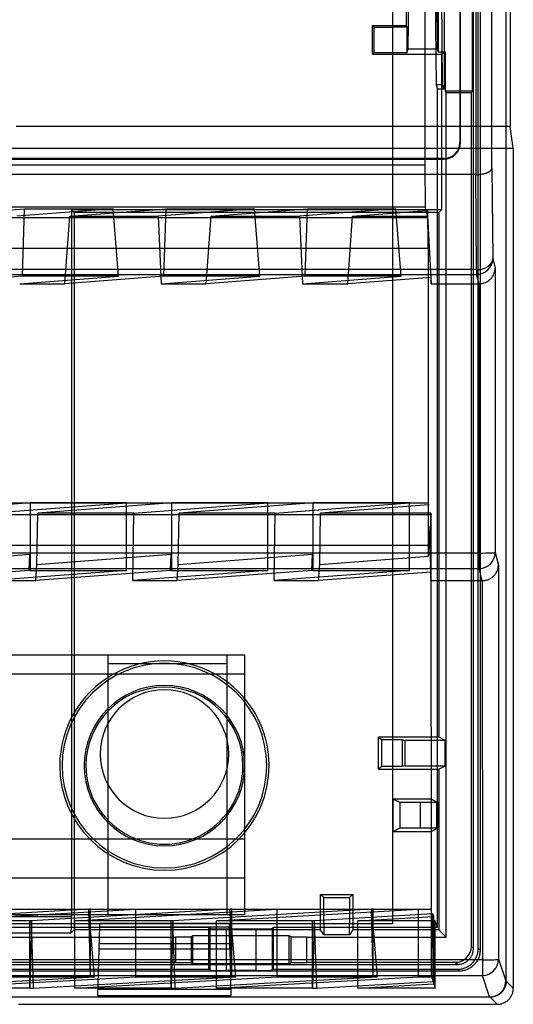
# Model space of a CAD drawing. Header units: millimetres. Extents: x -222.2 to -169.7, y -144 to -51.8.
# Tile 6 of 9: x -185 to -169.7, y -141.8 to -111.2. Entities that reach past the tile are written whole.
import ezdxf

# ---------------------------------------------------------------- set-up
doc = ezdxf.new("R2010")
doc.units = ezdxf.units.MM
doc.layers.add('MAIN-1', color=7, linetype='Continuous')
doc.layers.add('MAIN-2', color=7, linetype='Continuous')

msp = doc.modelspace()

# ---------------------------------------------------------------- linework, layer by layer
at = {"layer": 'MAIN-1'}
for p, q in [((-169.754, -85.489), (-169.754, -114.516)), ((-169.754, -114.516), (-185.128, -114.516)), ((-169.652, -115.198), (-169.754, -114.516)), ((-186.988, -115.198), (-169.652, -115.198)), ((-169.651, -115.198), (-169.651, -141.336)), ((-169.716, -141.584), (-169.705, -141.564)), ((-169.705, -141.564), (-169.695, -141.543)), ((-169.695, -141.543), (-169.686, -141.522)), ((-169.686, -141.522), (-169.678, -141.5)), ((-169.678, -141.5), (-169.671, -141.478)), ((-169.671, -141.478), (-169.665, -141.456)), ((-169.665, -141.456), (-169.66, -141.433)), ((-169.66, -141.433), (-169.656, -141.41)), ((-169.656, -141.41), (-169.654, -141.387)), ((-169.654, -141.387), (-169.652, -141.363)), ((-169.651, -141.336), (-169.652, -141.336)), ((-169.651, -141.337), (-169.652, -141.337)), ((-169.652, -141.337), (-169.651, -141.337)), ((-169.652, -141.338), (-169.651, -141.338)), ((-169.652, -141.363), (-169.652, -141.338)), ((-169.651, -141.337), (-169.651, -141.336)), ((-169.651, -141.336), (-169.651, -141.336)), ((-169.651, -141.338), (-169.651, -141.337)), ((-169.651, -141.337), (-169.651, -141.337)), ((-169.651, -141.337), (-169.651, -141.337)), ((-169.651, -141.337), (-169.651, -141.337)), ((-169.651, -141.337), (-169.651, -141.337)), ((-169.651, -141.337), (-169.651, -141.337)), ((-169.651, -141.337), (-169.651, -141.337)), ((-169.651, -141.337), (-169.651, -141.337)), ((-169.651, -141.337), (-169.651, -141.337)), ((-169.651, -141.337), (-169.651, -141.337)), ((-169.651, -141.337), (-169.651, -141.337)), ((-169.651, -141.337), (-169.651, -141.337)), ((-169.651, -141.337), (-169.651, -141.337)), ((-169.651, -141.337), (-169.651, -141.337)), ((-169.651, -141.337), (-169.651, -141.337)), ((-169.651, -141.337), (-169.651, -141.337)), ((-169.651, -141.337), (-169.651, -141.337)), ((-169.651, -141.337), (-169.651, -141.337)), ((-169.651, -141.337), (-169.651, -141.337)), ((-169.651, -141.337), (-169.651, -141.337)), ((-169.651, -141.337), (-169.651, -141.337)), ((-169.651, -141.337), (-169.651, -141.337)), ((-169.651, -141.337), (-169.651, -141.337)), ((-169.651, -141.337), (-169.651, -141.337)), ((-169.651, -141.337), (-169.651, -141.337)), ((-169.651, -141.337), (-169.651, -141.337)), ((-169.651, -141.337), (-169.651, -141.337)), ((-169.651, -141.337), (-169.651, -141.337)), ((-169.651, -141.337), (-169.651, -141.337)), ((-169.651, -141.337), (-169.651, -141.337)), ((-169.651, -141.337), (-169.651, -141.337)), ((-169.651, -141.337), (-169.651, -141.337)), ((-169.651, -141.337), (-169.651, -141.337)), ((-169.651, -141.337), (-169.651, -141.337)), ((-169.651, -141.337), (-169.651, -141.337)), ((-169.651, -141.337), (-169.651, -141.337)), ((-169.651, -141.337), (-169.651, -141.337)), ((-169.651, -141.337), (-169.651, -141.337)), ((-169.651, -141.337), (-169.651, -141.337)), ((-169.651, -141.337), (-169.651, -141.337)), ((-169.651, -141.337), (-169.651, -141.337)), ((-169.651, -141.337), (-169.651, -141.337)), ((-169.651, -141.337), (-169.651, -141.337)), ((-169.651, -141.337), (-169.651, -141.337)), ((-169.651, -141.337), (-169.651, -141.337)), ((-169.651, -141.337), (-169.651, -141.337)), ((-169.651, -141.337), (-169.651, -141.337)), ((-169.651, -141.337), (-169.651, -141.337)), ((-169.651, -141.338), (-169.651, -141.338)), ((-169.651, -141.338), (-169.651, -141.338)), ((-169.651, -141.338), (-169.651, -141.338)), ((-169.651, -141.338), (-169.651, -141.338)), ((-169.651, -141.338), (-169.651, -141.338)), ((-169.651, -141.338), (-169.651, -141.338)), ((-169.651, -141.338), (-169.651, -141.338)), ((-169.651, -141.338), (-169.651, -141.338)), ((-169.651, -141.338), (-169.651, -141.338)), ((-169.651, -141.338), (-169.651, -141.338)), ((-169.651, -141.338), (-169.651, -141.338)), ((-169.651, -141.338), (-169.651, -141.338)), ((-169.651, -141.338), (-169.651, -141.338)), ((-169.651, -141.338), (-169.651, -141.338)), ((-169.651, -141.338), (-169.651, -141.338)), ((-169.651, -141.338), (-169.651, -141.338)), ((-169.651, -141.338), (-169.651, -141.338)), ((-169.651, -141.338), (-169.651, -141.338)), ((-169.651, -141.338), (-169.651, -141.338)), ((-169.651, -141.338), (-169.651, -141.338)), ((-169.651, -141.338), (-169.651, -141.338)), ((-169.651, -141.338), (-169.651, -141.338)), ((-169.651, -141.338), (-169.651, -141.338)), ((-169.651, -141.338), (-169.651, -141.338)), ((-169.651, -141.338), (-169.651, -141.338)), ((-169.651, -141.338), (-169.651, -141.338)), ((-169.651, -141.338), (-169.651, -141.338)), ((-169.651, -141.338), (-169.651, -141.338)), ((-185.052, -141.838), (-170.153, -141.838)), ((-170.153, -141.838), (-170.129, -141.838)), ((-170.129, -141.838), (-170.106, -141.836)), ((-170.106, -141.836), (-170.083, -141.834)), ((-170.083, -141.834), (-170.06, -141.83)), ((-170.06, -141.83), (-170.038, -141.825)), ((-170.038, -141.825), (-170.016, -141.819)), ((-170.016, -141.819), (-169.994, -141.813)), ((-169.994, -141.813), (-169.973, -141.805)), ((-169.973, -141.805), (-169.952, -141.796)), ((-169.952, -141.796), (-169.931, -141.787)), ((-169.931, -141.787), (-169.911, -141.776)), ((-169.911, -141.776), (-169.891, -141.764)), ((-169.891, -141.764), (-169.872, -141.752)), ((-169.872, -141.752), (-169.853, -141.739)), ((-169.853, -141.739), (-169.835, -141.725)), ((-169.835, -141.725), (-169.817, -141.71)), ((-169.817, -141.71), (-169.8, -141.694)), ((-169.8, -141.694), (-169.784, -141.677)), ((-169.784, -141.677), (-169.769, -141.66)), ((-169.769, -141.66), (-169.755, -141.642)), ((-169.755, -141.642), (-169.741, -141.623)), ((-169.741, -141.623), (-169.728, -141.604)), ((-169.728, -141.604), (-169.716, -141.584))]:
    msp.add_line(p, q, dxfattribs=at)
at = {"layer": 'MAIN-2'}
for p, q in [((-169.888, -52.551), (-169.888, -141.11)), ((-169.872, -141.118), (-169.872, -52.542)), ((-170.893, -140.097), (-170.893, -53.563)), ((-170.743, -140.097), (-170.743, -53.563)), ((-170.685, -53.505), (-170.685, -140.155)), ((-170.817, -77.644), (-170.817, -116.016)), ((-172.403, -77.932), (-172.403, -115.728)), ((-170.317, -115.814), (-170.317, -77.846)), ((-171.318, -78.644), (-171.318, -115.016)), ((-171.296, -115.016), (-171.296, -78.644)), ((-171.808, -80.356), (-171.808, -113.362)), ((-170.921, -113.424), (-170.921, -80.295)), ((-171.985, -81.525), (-171.985, -112.194)), ((-173.409, -82.295), (-173.409, -111.424)), ((-172.985, -82.342), (-172.985, -111.377)), ((-172.098, -108.224), (-172.054, -113.224)), ((-171.854, -113.224), (-171.898, -108.224)), ((-172.919, -112.104), (-172.889, -108.488)), ((-172.052, -108.487), (-172.021, -112.104)), ((-174.033, -111.377), (-172.985, -111.377)), ((-174.033, -112.271), (-174.033, -111.377)), ((-174.033, -111.377), (-173.985, -111.424)), ((-173.985, -111.424), (-173.409, -111.424)), ((-173.985, -112.224), (-173.985, -111.424)), ((-173.409, -111.424), (-173.409, -112.224)), ((-172.967, -111.424), (-173.409, -111.424)), ((-172.985, -111.377), (-172.967, -111.424)), ((-172.967, -111.424), (-172.967, -112.224)), ((-172.967, -112.224), (-172.919, -112.104)), ((-172.919, -112.104), (-172.021, -112.104)), ((-172.021, -112.104), (-171.985, -112.194)), ((-173.985, -112.224), (-174.033, -112.271)), ((-174.033, -112.271), (-171.889, -112.271)), ((-173.409, -112.224), (-173.985, -112.224)), ((-172.967, -112.224), (-173.409, -112.224)), ((-173.409, -112.224), (-173.409, -133.601)), ((-171.985, -112.194), (-171.774, -112.194)), ((-171.889, -112.271), (-171.774, -112.194)), ((-171.889, -112.271), (-171.889, -117.117)), ((-171.774, -112.194), (-171.774, -113.424)), ((-172.054, -113.224), (-172.008, -113.362)), ((-171.854, -113.224), (-172.054, -113.224)), ((-171.808, -113.362), (-172.008, -113.362)), ((-172.008, -135.545), (-172.008, -113.362)), ((-171.808, -113.362), (-171.854, -113.224)), ((-171.774, -113.424), (-171.739, -113.473)), ((-170.921, -113.424), (-171.774, -113.424)), ((-171.737, -139.752), (-171.737, -113.473)), ((-170.958, -113.473), (-171.737, -113.473)), ((-170.958, -113.473), (-170.921, -113.424)), ((-170.958, -113.473), (-170.958, -140.032)), ((-171.296, -115.016), (-171.318, -115.016)), ((-171.818, -115.516), (-220.002, -115.516)), ((-171.818, -115.516), (-171.818, -115.538)), ((-220.002, -115.538), (-171.818, -115.538)), ((-172.403, -115.728), (-219.416, -115.728)), ((-172.403, -115.728), (-172.392, -117.032)), ((-170.319, -115.833), (-170.317, -115.823)), ((-170.317, -115.814), (-170.293, -118.628)), ((-170.317, -115.823), (-170.317, -115.814)), ((-170.817, -116.016), (-221.001, -116.016)), ((-170.793, -118.975), (-170.818, -116.016)), ((-170.817, -116.016), (-170.796, -116.016)), ((-170.796, -116.016), (-170.774, -116.015)), ((-170.774, -116.015), (-170.752, -116.014)), ((-170.752, -116.014), (-170.731, -116.012)), ((-170.731, -116.012), (-170.709, -116.011)), ((-170.709, -116.011), (-170.688, -116.008)), ((-170.688, -116.008), (-170.667, -116.006)), ((-170.667, -116.006), (-170.646, -116.003)), ((-170.646, -116.003), (-170.626, -116)), ((-170.626, -116), (-170.606, -115.996)), ((-170.606, -115.996), (-170.587, -115.992)), ((-170.587, -115.992), (-170.567, -115.988)), ((-170.567, -115.988), (-170.549, -115.983)), ((-170.549, -115.983), (-170.531, -115.978)), ((-170.531, -115.978), (-170.513, -115.973)), ((-170.513, -115.973), (-170.496, -115.968)), ((-170.496, -115.968), (-170.479, -115.962)), ((-170.479, -115.962), (-170.464, -115.956)), ((-170.464, -115.956), (-170.448, -115.949)), ((-170.448, -115.949), (-170.434, -115.942)), ((-170.434, -115.942), (-170.42, -115.935)), ((-170.42, -115.935), (-170.407, -115.928)), ((-170.407, -115.928), (-170.394, -115.92)), ((-170.394, -115.92), (-170.383, -115.912)), ((-170.383, -115.912), (-170.372, -115.904)), ((-170.372, -115.904), (-170.362, -115.896)), ((-170.362, -115.896), (-170.353, -115.888)), ((-170.353, -115.888), (-170.345, -115.879)), ((-170.345, -115.879), (-170.338, -115.87)), ((-170.338, -115.87), (-170.332, -115.861)), ((-170.332, -115.861), (-170.326, -115.852)), ((-170.326, -115.852), (-170.322, -115.842)), ((-170.322, -115.842), (-170.319, -115.833)), ((-172.392, -117.032), (-219.427, -117.032)), ((-172.366, -117.136), (-172.392, -117.032)), ((-219.506, -117.351), (-172.313, -117.351)), ((-187.851, -117.31), (-184.859, -117.082)), ((-182.109, -117.082), (-185.101, -117.31)), ((-184.929, -119.18), (-184.859, -117.082)), ((-184.859, -117.082), (-182.109, -117.082)), ((-183.606, -119.414), (-183.451, -117.31)), ((-183.451, -117.31), (-180.459, -117.082)), ((-183.451, -117.31), (-180.701, -117.31)), ((-171.889, -117.117), (-183.401, -117.117)), ((-183.401, -117.117), (-183.401, -139.113)), ((-183.32, -117.198), (-183.401, -117.117)), ((-183.32, -117.198), (-183.32, -139.519)), ((-171.97, -117.198), (-183.32, -117.198)), ((-181.937, -119.18), (-182.109, -117.082)), ((-177.709, -117.082), (-180.701, -117.31)), ((-180.701, -117.31), (-180.614, -119.414)), ((-180.529, -119.18), (-180.459, -117.082)), ((-180.459, -117.082), (-177.709, -117.082)), ((-179.206, -119.414), (-179.051, -117.31)), ((-179.051, -117.31), (-176.059, -117.082)), ((-179.051, -117.31), (-176.301, -117.31)), ((-177.537, -119.18), (-177.709, -117.082)), ((-173.309, -117.082), (-176.301, -117.31)), ((-176.301, -117.31), (-176.214, -119.414)), ((-176.129, -119.18), (-176.059, -117.082)), ((-176.059, -117.082), (-173.309, -117.082)), ((-174.806, -119.414), (-174.651, -117.31)), ((-174.652, -117.31), (-172.323, -117.31)), ((-174.651, -117.31), (-172.366, -117.136)), ((-173.137, -119.18), (-173.309, -117.082)), ((-172.32, -117.132), (-172.366, -117.136)), ((-172.323, -117.31), (-172.366, -117.136)), ((-172.313, -117.351), (-172.323, -117.31)), ((-172.32, -117.132), (-172.32, -117.31)), ((-172.21, -119.216), (-172.32, -117.132)), ((-172.32, -117.31), (-172.21, -119.414)), ((-171.889, -117.117), (-171.97, -117.198)), ((-171.97, -117.198), (-171.97, -133.52)), ((-172.304, -118.316), (-219.515, -118.316)), ((-172.304, -118.316), (-172.302, -126.229)), ((-170.293, -118.628), (-170.217, -118.931)), ((-170.793, -118.975), (-221.026, -118.975)), ((-221.026, -119.128), (-170.793, -119.128)), ((-184.929, -119.18), (-188.006, -119.414)), ((-185.014, -119.414), (-181.937, -119.18)), ((-181.937, -119.18), (-184.929, -119.18)), ((-180.529, -119.18), (-183.606, -119.414)), ((-180.614, -119.414), (-177.537, -119.18)), ((-177.537, -119.18), (-180.529, -119.18)), ((-176.129, -119.18), (-179.206, -119.414)), ((-176.214, -119.414), (-173.137, -119.18)), ((-173.137, -119.18), (-176.129, -119.18)), ((-170.793, -118.975), (-170.793, -119.128)), ((-170.718, -119.414), (-170.793, -119.128)), ((-170.308, -119.206), (-170.294, -119.184)), ((-170.294, -119.184), (-170.28, -119.162)), ((-170.28, -119.162), (-170.267, -119.138)), ((-170.267, -119.138), (-170.256, -119.113)), ((-170.256, -119.113), (-170.246, -119.087)), ((-170.246, -119.087), (-170.236, -119.058)), ((-170.236, -119.058), (-170.229, -119.028)), ((-170.229, -119.028), (-170.223, -118.997)), ((-170.223, -118.997), (-170.219, -118.964)), ((-170.219, -118.964), (-170.217, -118.931)), ((-170.217, -118.931), (-170.215, -127.776)), ((-185.014, -119.414), (-183.606, -119.414)), ((-180.614, -119.414), (-179.206, -119.414)), ((-176.214, -119.414), (-174.806, -119.414)), ((-172.21, -119.216), (-174.806, -119.414)), ((-172.21, -119.414), (-172.21, -119.216)), ((-172.21, -119.414), (-170.717, -119.414)), ((-170.718, -119.414), (-170.715, -127.793)), ((-170.717, -119.414), (-170.69, -119.413)), ((-170.69, -119.413), (-170.663, -119.411)), ((-170.663, -119.411), (-170.636, -119.407)), ((-170.636, -119.407), (-170.608, -119.402)), ((-170.608, -119.402), (-170.581, -119.395)), ((-170.581, -119.395), (-170.554, -119.386)), ((-170.554, -119.386), (-170.527, -119.376)), ((-170.527, -119.376), (-170.5, -119.364)), ((-170.5, -119.364), (-170.474, -119.351)), ((-170.474, -119.351), (-170.449, -119.336)), ((-170.449, -119.336), (-170.425, -119.32)), ((-170.425, -119.32), (-170.402, -119.303)), ((-170.402, -119.303), (-170.381, -119.285)), ((-170.381, -119.285), (-170.361, -119.266)), ((-170.361, -119.266), (-170.342, -119.247)), ((-170.342, -119.247), (-170.325, -119.227)), ((-170.325, -119.227), (-170.308, -119.206)), ((-219.517, -126.229), (-172.302, -126.229)), ((-184.678, -126.231), (-188.851, -126.549)), ((-185.859, -126.549), (-181.686, -126.231)), ((-184.678, -128.333), (-184.678, -126.231)), ((-181.686, -126.231), (-184.678, -126.231)), ((-180.278, -126.231), (-184.451, -126.549)), ((-181.686, -128.333), (-181.686, -126.231)), ((-181.459, -126.549), (-177.286, -126.231)), ((-180.278, -128.333), (-180.278, -126.231)), ((-177.286, -126.231), (-180.278, -126.231)), ((-175.878, -126.231), (-180.051, -126.549)), ((-177.286, -128.333), (-177.286, -126.231)), ((-177.059, -126.549), (-172.886, -126.231)), ((-175.878, -128.333), (-175.878, -126.231)), ((-172.886, -126.231), (-175.878, -126.231)), ((-172.886, -128.333), (-172.886, -126.231)), ((-172.302, -126.229), (-172.286, -126.293)), ((-184.477, -128.151), (-184.451, -126.549)), ((-181.459, -126.549), (-184.451, -126.549)), ((-181.493, -128.653), (-181.459, -126.549)), ((-180.077, -128.151), (-180.051, -126.549)), ((-177.059, -126.549), (-180.051, -126.549)), ((-177.093, -128.653), (-177.059, -126.549)), ((-175.677, -128.151), (-175.651, -126.549)), ((-172.286, -126.293), (-175.651, -126.549)), ((-172.222, -126.549), (-175.651, -126.549)), ((-172.286, -127.893), (-172.286, -126.293)), ((-172.221, -128.653), (-172.222, -126.549)), ((-172.222, -126.549), (-172.212, -126.59)), ((-219.607, -126.59), (-172.212, -126.59)), ((-172.286, -127.893), (-172.285, -126.962)), ((-172.285, -126.962), (-172.231, -128.206)), ((-172.21, -128.386), (-172.285, -126.962)), ((-172.203, -127.555), (-219.616, -127.555)), ((-172.2, -138.877), (-172.203, -127.555)), ((-170.215, -127.776), (-170.116, -128.17)), ((-170.716, -127.793), (-221.104, -127.793)), ((-188.877, -128.151), (-184.702, -127.833)), ((-184.719, -128.333), (-184.702, -127.833)), ((-184.702, -127.833), (-184.69, -128.333)), ((-184.477, -128.151), (-180.302, -127.833)), ((-180.319, -128.333), (-180.302, -127.833)), ((-180.302, -127.833), (-180.29, -128.333)), ((-180.077, -128.151), (-175.902, -127.833)), ((-175.919, -128.333), (-175.902, -127.833)), ((-175.902, -127.833), (-175.89, -128.333)), ((-175.677, -128.151), (-172.286, -127.893)), ((-221.104, -128.276), (-170.715, -128.276)), ((-184.719, -128.333), (-188.914, -128.653)), ((-181.686, -128.333), (-185.893, -128.653)), ((-184.69, -128.333), (-184.719, -128.333)), ((-184.69, -128.333), (-184.678, -128.333)), ((-184.678, -128.333), (-181.686, -128.333)), ((-184.514, -128.653), (-184.477, -128.151)), ((-180.319, -128.333), (-184.514, -128.653)), ((-177.286, -128.333), (-181.493, -128.653)), ((-180.29, -128.333), (-180.319, -128.333)), ((-180.29, -128.333), (-180.278, -128.333)), ((-180.278, -128.333), (-177.286, -128.333)), ((-180.114, -128.653), (-180.077, -128.151)), ((-175.919, -128.333), (-180.114, -128.653)), ((-172.886, -128.333), (-177.093, -128.653)), ((-175.89, -128.333), (-175.919, -128.333)), ((-175.89, -128.333), (-175.878, -128.333)), ((-175.878, -128.333), (-172.886, -128.333)), ((-175.714, -128.653), (-175.677, -128.151)), ((-172.21, -128.386), (-175.714, -128.653)), ((-172.231, -128.206), (-172.23, -128.616)), ((-172.21, -128.614), (-172.231, -128.206)), ((-172.21, -128.614), (-172.21, -128.386)), ((-170.714, -128.277), (-170.715, -128.276)), ((-170.617, -128.653), (-170.714, -128.277)), ((-170.183, -128.408), (-170.169, -128.384)), ((-170.169, -128.384), (-170.157, -128.358)), ((-170.157, -128.358), (-170.146, -128.331)), ((-170.146, -128.331), (-170.137, -128.302)), ((-170.137, -128.302), (-170.128, -128.271)), ((-170.128, -128.271), (-170.122, -128.239)), ((-170.122, -128.239), (-170.118, -128.205)), ((-170.118, -128.205), (-170.116, -128.17)), ((-170.116, -128.17), (-170.113, -140.437)), ((-185.893, -128.653), (-184.514, -128.653)), ((-181.493, -128.653), (-180.114, -128.653)), ((-177.093, -128.653), (-175.714, -128.653)), ((-172.23, -128.616), (-172.21, -128.614)), ((-172.23, -128.616), (-172.221, -128.653)), ((-172.221, -128.653), (-170.617, -128.653)), ((-170.617, -128.653), (-170.616, -128.653)), ((-170.617, -128.653), (-170.613, -140.454)), ((-170.616, -128.653), (-170.588, -128.652)), ((-170.616, -128.653), (-170.616, -128.653)), ((-170.616, -128.653), (-170.616, -128.653)), ((-170.616, -128.653), (-170.616, -128.653)), ((-170.616, -128.653), (-170.616, -128.653)), ((-170.616, -128.653), (-170.616, -128.653)), ((-170.588, -128.652), (-170.56, -128.65)), ((-170.56, -128.65), (-170.531, -128.645)), ((-170.531, -128.645), (-170.503, -128.64)), ((-170.503, -128.64), (-170.475, -128.632)), ((-170.475, -128.632), (-170.446, -128.623)), ((-170.446, -128.623), (-170.418, -128.612)), ((-170.418, -128.612), (-170.391, -128.599)), ((-170.391, -128.599), (-170.364, -128.585)), ((-170.364, -128.585), (-170.338, -128.569)), ((-170.338, -128.569), (-170.314, -128.552)), ((-170.314, -128.552), (-170.291, -128.534)), ((-170.291, -128.534), (-170.269, -128.515)), ((-170.269, -128.515), (-170.249, -128.495)), ((-170.249, -128.495), (-170.231, -128.474)), ((-170.231, -128.474), (-170.213, -128.453)), ((-170.213, -128.453), (-170.197, -128.431)), ((-170.197, -128.431), (-170.183, -128.408)), ((-193.009, -130.959), (-178.009, -130.959)), ((-182.26, -130.959), (-182.26, -130.959)), ((-182.26, -139.049), (-182.26, -130.959)), ((-178.559, -130.959), (-178.559, -130.959)), ((-178.559, -139.049), (-178.559, -130.959)), ((-178.009, -139.049), (-178.009, -130.959)), ((-178.009, -130.959), (-178.009, -130.959)), ((-178.559, -131.243), (-182.26, -131.243)), ((-193.009, -131.549), (-178.009, -131.549)), ((-178.009, -131.549), (-178.009, -131.549)), ((-171.97, -133.52), (-173.85, -133.52)), ((-173.85, -134.518), (-173.85, -133.52)), ((-173.85, -133.52), (-173.748, -133.601)), ((-171.777, -133.623), (-171.97, -133.52)), ((-173.748, -133.601), (-173.409, -133.601)), ((-173.748, -134.437), (-173.748, -133.601)), ((-173.409, -133.601), (-173.409, -134.437)), ((-173.409, -133.601), (-173.109, -133.601)), ((-173.109, -133.601), (-173.109, -134.437)), ((-173.109, -133.601), (-173.026, -133.623)), ((-173.026, -133.623), (-173.026, -134.415)), ((-171.777, -133.623), (-173.026, -133.623)), ((-171.777, -134.415), (-171.777, -133.623)), ((-173.748, -134.437), (-173.85, -134.518)), ((-173.409, -134.437), (-173.748, -134.437)), ((-173.109, -134.437), (-173.409, -134.437)), ((-173.409, -134.437), (-173.409, -139.33)), ((-173.026, -134.415), (-173.109, -134.437)), ((-173.026, -134.415), (-171.777, -134.415)), ((-171.97, -134.518), (-171.777, -134.415)), ((-173.85, -134.518), (-171.97, -134.518)), ((-171.97, -134.518), (-171.97, -139.519)), ((-172.2, -135.449), (-173.386, -135.449)), ((-173.386, -136.455), (-173.386, -135.449)), ((-173.386, -135.449), (-173.182, -135.551)), ((-173.182, -135.551), (-172.54, -135.551)), ((-173.182, -135.551), (-173.182, -136.353)), ((-172.54, -136.353), (-172.54, -135.551)), ((-172.2, -136.455), (-172.2, -135.449)), ((-172.2, -135.449), (-172.008, -135.545)), ((-172.04, -135.549), (-172.008, -135.545)), ((-172.04, -135.549), (-172.04, -136.355)), ((-172.008, -135.545), (-172.008, -136.359)), ((-173.182, -136.353), (-173.386, -136.455)), ((-172.54, -136.353), (-173.182, -136.353)), ((-172.008, -136.359), (-172.04, -136.355)), ((-173.386, -136.455), (-172.2, -136.455)), ((-172.008, -136.359), (-172.2, -136.455)), ((-172.008, -139.452), (-172.008, -136.359)), ((-178.009, -136.699), (-193.009, -136.699)), ((-178.009, -137.915), (-193.009, -137.915)), ((-175.647, -138.418), (-174.644, -138.418)), ((-175.647, -139.519), (-175.647, -138.418)), ((-175.545, -138.519), (-175.647, -138.418)), ((-174.644, -138.418), (-174.745, -138.519)), ((-174.644, -138.418), (-174.644, -139.519)), ((-175.545, -139.33), (-175.545, -138.519)), ((-175.545, -138.519), (-174.745, -138.519)), ((-174.745, -138.519), (-174.745, -139.33)), ((-216.116, -138.877), (-172.2, -138.877)), ((-183.401, -139.113), (-208.418, -139.113)), ((-178.009, -139.049), (-193.009, -139.049)), ((-182.861, -138.882), (-189.05, -139.236)), ((-187.693, -139.239), (-181.403, -138.879)), ((-185.803, -138.879), (-182.811, -138.879)), ((-178.461, -138.882), (-184.65, -139.236)), ((-183.401, -139.139), (-183.401, -139.113)), ((-183.293, -139.239), (-177.003, -138.879)), ((-182.811, -138.879), (-182.861, -138.882)), ((-182.689, -140.98), (-182.861, -138.882)), ((-182.811, -140.98), (-182.861, -138.882)), ((-182.811, -140.98), (-182.811, -138.879)), ((-182.26, -139.049), (-182.26, -139.049)), ((-181.403, -138.879), (-178.411, -138.879)), ((-181.403, -140.98), (-181.403, -138.879)), ((-174.061, -138.882), (-180.25, -139.236)), ((-178.893, -139.239), (-172.603, -138.879)), ((-178.559, -139.049), (-178.559, -139.049)), ((-178.411, -138.879), (-178.461, -138.882)), ((-178.411, -140.98), (-178.461, -138.882)), ((-178.289, -140.98), (-178.461, -138.882)), ((-178.411, -140.98), (-178.411, -138.879)), ((-178.009, -139.049), (-178.009, -139.049)), ((-177.003, -138.879), (-174.011, -138.879)), ((-177.003, -140.98), (-177.003, -138.879)), ((-172.151, -139.024), (-175.85, -139.236)), ((-174.493, -139.239), (-172.124, -139.103)), ((-174.011, -138.879), (-174.061, -138.882)), ((-174.011, -140.98), (-174.061, -138.882)), ((-174.061, -138.882), (-173.889, -140.98)), ((-174.011, -140.98), (-174.011, -138.879)), ((-172.603, -140.98), (-172.603, -138.879)), ((-172.603, -138.879), (-172.199, -138.879)), ((-172.199, -138.879), (-172.2, -138.877)), ((-172.199, -140.98), (-172.199, -138.879)), ((-172.148, -141.132), (-172.151, -139.024)), ((-172.124, -139.103), (-172.151, -139.024)), ((-172.124, -141.204), (-172.124, -139.103)), ((-175.545, -139.33), (-216.274, -139.33)), ((-184.701, -139.239), (-187.693, -139.239)), ((-184.65, -139.236), (-184.701, -139.239)), ((-184.65, -139.236), (-184.701, -141.339)), ((-184.701, -141.339), (-184.701, -139.239)), ((-184.58, -141.339), (-184.65, -139.236)), ((-183.404, -139.394), (-183.403, -139.373)), ((-183.404, -139.415), (-183.404, -139.394)), ((-183.404, -139.434), (-183.404, -139.415)), ((-183.403, -139.33), (-183.402, -139.307)), ((-183.403, -139.352), (-183.403, -139.33)), ((-183.403, -139.373), (-183.403, -139.352)), ((-183.402, -139.189), (-183.401, -139.164)), ((-183.402, -139.214), (-183.402, -139.189)), ((-183.402, -139.238), (-183.402, -139.214)), ((-183.402, -139.261), (-183.402, -139.238)), ((-183.402, -139.284), (-183.402, -139.261)), ((-183.402, -139.307), (-183.402, -139.284)), ((-183.401, -139.164), (-183.401, -139.139)), ((-180.301, -139.239), (-183.293, -139.239)), ((-183.293, -141.339), (-183.293, -139.239)), ((-182.523, -139.428), (-182.52, -139.314)), ((-182.52, -139.314), (-178.499, -139.314)), ((-180.25, -139.236), (-180.301, -139.239)), ((-180.25, -139.236), (-180.301, -141.339)), ((-180.301, -141.339), (-180.301, -139.239)), ((-180.18, -141.339), (-180.25, -139.236)), ((-178.893, -141.339), (-178.893, -139.239)), ((-175.901, -139.239), (-178.893, -139.239)), ((-178.499, -139.314), (-178.496, -139.428)), ((-175.85, -139.236), (-175.901, -139.239)), ((-175.85, -139.236), (-175.901, -141.339)), ((-175.901, -141.339), (-175.901, -139.239)), ((-175.85, -139.236), (-175.78, -141.339)), ((-175.545, -139.33), (-175.545, -139.671)), ((-174.745, -139.33), (-175.545, -139.33)), ((-174.745, -139.671), (-174.745, -139.33)), ((-173.409, -139.33), (-174.745, -139.33)), ((-174.493, -141.339), (-174.493, -139.239)), ((-172.079, -139.239), (-174.493, -139.239)), ((-173.409, -139.33), (-173.409, -139.33)), ((-172.079, -141.339), (-172.079, -139.239)), ((-172.008, -139.452), (-172.079, -139.239)), ((-179.122, -139.452), (-216.212, -139.452)), ((-208.405, -139.613), (-183.414, -139.613)), ((-183.32, -139.519), (-183.414, -139.613)), ((-183.414, -139.613), (-183.413, -139.612)), ((-183.413, -139.609), (-183.412, -139.605)), ((-183.413, -139.612), (-183.413, -139.609)), ((-183.412, -139.6), (-183.411, -139.594)), ((-183.412, -139.605), (-183.412, -139.6)), ((-183.411, -139.594), (-183.41, -139.587)), ((-183.41, -139.578), (-183.409, -139.569)), ((-183.41, -139.587), (-183.41, -139.578)), ((-183.409, -139.558), (-183.408, -139.546)), ((-183.409, -139.569), (-183.409, -139.558)), ((-183.408, -139.546), (-183.407, -139.533)), ((-183.407, -139.519), (-183.406, -139.504)), ((-183.407, -139.533), (-183.407, -139.519)), ((-183.406, -139.488), (-183.405, -139.471)), ((-183.406, -139.504), (-183.406, -139.488)), ((-183.405, -139.453), (-183.404, -139.434)), ((-183.405, -139.471), (-183.405, -139.453)), ((-175.647, -139.519), (-183.32, -139.519)), ((-182.54, -140.114), (-182.522, -139.428)), ((-182.523, -139.428), (-178.496, -139.428)), ((-179.622, -139.708), (-179.664, -139.739)), ((-176.622, -139.708), (-179.622, -139.708)), ((-179.622, -140.576), (-179.622, -139.708)), ((-179.122, -140.747), (-179.122, -139.452)), ((-179.085, -139.48), (-179.122, -139.452)), ((-179.085, -140.775), (-179.085, -139.48)), ((-178.585, -139.492), (-177.659, -139.492)), ((-178.585, -139.492), (-178.585, -140.788)), ((-178.497, -139.428), (-178.479, -140.114)), ((-177.659, -140.788), (-177.659, -139.492)), ((-177.122, -139.452), (-177.159, -139.48)), ((-177.159, -139.48), (-177.159, -140.775)), ((-172.008, -139.452), (-177.122, -139.452)), ((-177.122, -139.452), (-177.122, -140.747)), ((-176.579, -139.739), (-176.622, -139.708)), ((-176.622, -140.576), (-176.622, -139.708)), ((-175.545, -139.671), (-175.647, -139.519)), ((-174.745, -139.671), (-175.545, -139.671)), ((-174.644, -139.519), (-174.745, -139.671)), ((-171.97, -139.519), (-174.644, -139.519)), ((-171.97, -139.519), (-171.737, -139.752)), ((-220.082, -139.752), (-180.164, -139.752)), ((-182.536, -139.947), (-178.483, -139.947)), ((-180.129, -139.752), (-180.164, -139.752)), ((-180.164, -139.752), (-180.164, -140.532)), ((-180.096, -139.752), (-180.129, -139.752)), ((-180.063, -139.752), (-180.096, -139.752)), ((-180.031, -139.752), (-180.063, -139.752)), ((-180, -139.751), (-180.031, -139.752)), ((-179.969, -139.751), (-180, -139.751)), ((-179.939, -139.751), (-179.969, -139.751)), ((-179.91, -139.75), (-179.939, -139.751)), ((-179.881, -139.75), (-179.91, -139.75)), ((-179.854, -139.749), (-179.881, -139.75)), ((-179.828, -139.749), (-179.854, -139.749)), ((-179.804, -139.748), (-179.828, -139.749)), ((-179.782, -139.747), (-179.804, -139.748)), ((-179.761, -139.747), (-179.782, -139.747)), ((-179.742, -139.746), (-179.761, -139.747)), ((-179.725, -139.745), (-179.742, -139.746)), ((-179.71, -139.745), (-179.725, -139.745)), ((-179.697, -139.744), (-179.71, -139.745)), ((-179.686, -139.743), (-179.697, -139.744)), ((-179.678, -139.742), (-179.686, -139.743)), ((-179.671, -139.741), (-179.678, -139.742)), ((-179.667, -139.74), (-179.671, -139.741)), ((-179.664, -139.739), (-179.667, -139.74)), ((-179.664, -140.544), (-179.664, -139.739)), ((-176.577, -139.74), (-176.579, -139.739)), ((-176.579, -139.739), (-176.579, -140.544)), ((-176.572, -139.741), (-176.577, -139.74)), ((-176.566, -139.742), (-176.572, -139.741)), ((-176.557, -139.743), (-176.566, -139.742)), ((-176.546, -139.744), (-176.557, -139.743)), ((-176.533, -139.745), (-176.546, -139.744)), ((-176.518, -139.745), (-176.533, -139.745)), ((-176.501, -139.746), (-176.518, -139.745)), ((-176.482, -139.747), (-176.501, -139.746)), ((-176.461, -139.747), (-176.482, -139.747)), ((-176.439, -139.748), (-176.461, -139.747)), ((-176.415, -139.749), (-176.439, -139.748)), ((-176.389, -139.749), (-176.415, -139.749)), ((-176.362, -139.75), (-176.389, -139.749)), ((-176.334, -139.75), (-176.362, -139.75)), ((-176.305, -139.751), (-176.334, -139.75)), ((-176.275, -139.751), (-176.305, -139.751)), ((-176.244, -139.751), (-176.275, -139.751)), ((-176.213, -139.752), (-176.244, -139.751)), ((-176.181, -139.752), (-176.213, -139.752)), ((-176.148, -139.752), (-176.181, -139.752)), ((-176.114, -139.752), (-176.148, -139.752)), ((-176.08, -139.752), (-176.114, -139.752)), ((-176.08, -139.752), (-171.737, -139.752)), ((-176.08, -140.532), (-176.08, -139.752)), ((-170.958, -140.032), (-170.893, -140.097)), ((-182.579, -141.567), (-182.541, -140.114)), ((-182.541, -140.114), (-178.478, -140.114)), ((-178.478, -140.114), (-178.44, -141.567)), ((-170.963, -140.353), (-170.952, -140.334)), ((-170.952, -140.334), (-170.942, -140.314)), ((-170.942, -140.314), (-170.933, -140.294)), ((-170.933, -140.294), (-170.925, -140.274)), ((-170.925, -140.274), (-170.917, -140.253)), ((-170.917, -140.253), (-170.911, -140.232)), ((-170.911, -140.232), (-170.905, -140.21)), ((-170.905, -140.21), (-170.901, -140.188)), ((-170.901, -140.188), (-170.897, -140.166)), ((-170.897, -140.166), (-170.895, -140.144)), ((-170.895, -140.144), (-170.893, -140.121)), ((-170.893, -140.121), (-170.893, -140.097)), ((-170.798, -140.359), (-170.786, -140.332)), ((-170.786, -140.332), (-170.776, -140.304)), ((-170.776, -140.304), (-170.767, -140.275)), ((-170.767, -140.275), (-170.76, -140.247)), ((-170.76, -140.247), (-170.754, -140.218)), ((-170.754, -140.218), (-170.749, -140.188)), ((-170.749, -140.188), (-170.745, -140.158)), ((-170.745, -140.158), (-170.743, -140.128)), ((-170.685, -140.155), (-170.743, -140.097)), ((-170.743, -140.128), (-170.743, -140.097)), ((-170.708, -140.328), (-170.717, -140.356)), ((-170.701, -140.3), (-170.708, -140.328)), ((-170.695, -140.272), (-170.701, -140.3)), ((-170.691, -140.243), (-170.695, -140.272)), ((-170.688, -140.214), (-170.691, -140.243)), ((-170.686, -140.185), (-170.688, -140.214)), ((-170.685, -140.155), (-170.686, -140.185)), ((-170.612, -140.454), (-221.205, -140.454)), ((-220.427, -140.597), (-171.392, -140.597)), ((-180.164, -140.532), (-220.361, -140.532)), ((-180.164, -140.532), (-180.134, -140.532)), ((-180.134, -140.532), (-180.106, -140.532)), ((-180.106, -140.532), (-180.077, -140.532)), ((-180.077, -140.532), (-180.05, -140.532)), ((-180.05, -140.532), (-180.022, -140.532)), ((-180.022, -140.532), (-179.996, -140.532)), ((-179.996, -140.532), (-179.97, -140.533)), ((-179.97, -140.533), (-179.944, -140.533)), ((-179.944, -140.533), (-179.919, -140.533)), ((-179.919, -140.533), (-179.895, -140.534)), ((-179.895, -140.534), (-179.871, -140.534)), ((-179.871, -140.534), (-179.849, -140.534)), ((-179.849, -140.534), (-179.827, -140.535)), ((-179.827, -140.535), (-179.807, -140.535)), ((-179.807, -140.535), (-179.787, -140.536)), ((-179.787, -140.536), (-179.769, -140.537)), ((-179.769, -140.537), (-179.753, -140.537)), ((-179.753, -140.537), (-179.737, -140.538)), ((-179.737, -140.538), (-179.723, -140.538)), ((-179.723, -140.538), (-179.71, -140.539)), ((-179.71, -140.539), (-179.699, -140.54)), ((-179.699, -140.54), (-179.69, -140.54)), ((-179.69, -140.54), (-179.681, -140.541)), ((-179.681, -140.541), (-179.675, -140.542)), ((-179.675, -140.542), (-179.67, -140.543)), ((-179.67, -140.543), (-179.666, -140.543)), ((-179.666, -140.543), (-179.664, -140.544)), ((-179.664, -140.544), (-179.622, -140.576)), ((-176.622, -140.576), (-179.622, -140.576)), ((-176.622, -140.576), (-176.579, -140.544)), ((-176.579, -140.544), (-176.577, -140.543)), ((-176.577, -140.543), (-176.572, -140.542)), ((-176.572, -140.542), (-176.566, -140.542)), ((-176.566, -140.542), (-176.557, -140.541)), ((-176.557, -140.541), (-176.546, -140.54)), ((-176.546, -140.54), (-176.533, -140.539)), ((-176.533, -140.539), (-176.518, -140.538)), ((-176.518, -140.538), (-176.501, -140.538)), ((-176.501, -140.538), (-176.482, -140.537)), ((-176.482, -140.537), (-176.461, -140.536)), ((-176.461, -140.536), (-176.439, -140.536)), ((-176.439, -140.536), (-176.415, -140.535)), ((-176.415, -140.535), (-176.389, -140.534)), ((-176.389, -140.534), (-176.362, -140.534)), ((-176.362, -140.534), (-176.334, -140.533)), ((-176.334, -140.533), (-176.305, -140.533)), ((-176.305, -140.533), (-176.275, -140.533)), ((-176.275, -140.533), (-176.244, -140.532)), ((-176.244, -140.532), (-176.213, -140.532)), ((-176.213, -140.532), (-176.181, -140.532)), ((-176.181, -140.532), (-176.148, -140.532)), ((-176.148, -140.532), (-176.114, -140.532)), ((-176.114, -140.532), (-176.08, -140.532)), ((-171.458, -140.532), (-176.08, -140.532)), ((-171.392, -140.597), (-171.458, -140.532)), ((-171.392, -140.597), (-171.369, -140.596)), ((-171.369, -140.596), (-171.346, -140.595)), ((-171.346, -140.595), (-171.323, -140.592)), ((-171.323, -140.592), (-171.301, -140.589)), ((-171.301, -140.589), (-171.279, -140.584)), ((-171.279, -140.584), (-171.258, -140.579)), ((-171.258, -140.579), (-171.237, -140.572)), ((-171.237, -140.572), (-171.216, -140.565)), ((-171.216, -140.565), (-171.195, -140.557)), ((-171.195, -140.557), (-171.175, -140.547)), ((-171.175, -140.547), (-171.155, -140.537)), ((-171.155, -140.537), (-171.136, -140.526)), ((-171.136, -140.526), (-171.117, -140.514)), ((-171.117, -140.514), (-171.099, -140.501)), ((-171.099, -140.501), (-171.081, -140.488)), ((-171.081, -140.488), (-171.064, -140.474)), ((-171.064, -140.474), (-171.047, -140.458)), ((-171.05, -140.65), (-171.025, -140.633)), ((-171.047, -140.458), (-171.031, -140.443)), ((-171.031, -140.443), (-171.016, -140.426)), ((-171.025, -140.633), (-171.001, -140.616)), ((-171.016, -140.426), (-171.002, -140.409)), ((-171.002, -140.409), (-170.988, -140.391)), ((-171.001, -140.616), (-170.977, -140.597)), ((-170.988, -140.391), (-170.975, -140.372)), ((-170.977, -140.597), (-170.954, -140.578)), ((-170.975, -140.372), (-170.963, -140.353)), ((-170.954, -140.578), (-170.933, -140.557)), ((-170.933, -140.557), (-170.912, -140.535)), ((-170.907, -140.644), (-170.93, -140.663)), ((-170.912, -140.535), (-170.892, -140.512)), ((-170.886, -140.625), (-170.907, -140.644)), ((-170.892, -140.512), (-170.874, -140.489)), ((-170.865, -140.604), (-170.886, -140.625)), ((-170.874, -140.489), (-170.856, -140.464)), ((-170.845, -140.582), (-170.865, -140.604)), ((-170.856, -140.464), (-170.84, -140.439)), ((-170.827, -140.56), (-170.845, -140.582)), ((-170.84, -140.439), (-170.825, -140.413)), ((-170.809, -140.537), (-170.827, -140.56)), ((-170.825, -140.413), (-170.811, -140.387)), ((-170.811, -140.387), (-170.798, -140.359)), ((-170.792, -140.513), (-170.809, -140.537)), ((-170.777, -140.488), (-170.792, -140.513)), ((-170.763, -140.463), (-170.777, -140.488)), ((-170.749, -140.437), (-170.763, -140.463)), ((-170.737, -140.41), (-170.749, -140.437)), ((-170.726, -140.383), (-170.737, -140.41)), ((-170.717, -140.356), (-170.726, -140.383)), ((-170.612, -140.454), (-170.612, -140.937)), ((-170.113, -140.437), (-169.888, -141.11)), ((-221.206, -140.937), (-170.612, -140.937)), ((-171.335, -140.805), (-220.484, -140.805)), ((-220.427, -140.747), (-179.122, -140.747)), ((-179.085, -140.775), (-179.122, -140.747)), ((-177.659, -140.788), (-178.585, -140.788)), ((-177.159, -140.775), (-177.122, -140.747)), ((-177.122, -140.747), (-171.392, -140.747)), ((-171.392, -140.747), (-171.362, -140.746)), ((-171.392, -140.747), (-171.335, -140.805)), ((-171.362, -140.746), (-171.331, -140.744)), ((-171.305, -140.804), (-171.335, -140.805)), ((-171.331, -140.744), (-171.301, -140.741)), ((-171.275, -140.802), (-171.305, -140.804)), ((-171.301, -140.741), (-171.272, -140.736)), ((-171.246, -140.799), (-171.275, -140.802)), ((-171.272, -140.736), (-171.243, -140.73)), ((-171.218, -140.794), (-171.246, -140.799)), ((-171.243, -140.73), (-171.214, -140.722)), ((-171.189, -140.788), (-171.218, -140.794)), ((-171.214, -140.722), (-171.186, -140.713)), ((-171.162, -140.781), (-171.189, -140.788)), ((-171.186, -140.713), (-171.158, -140.703)), ((-171.134, -140.773), (-171.162, -140.781)), ((-171.158, -140.703), (-171.13, -140.692)), ((-171.107, -140.763), (-171.134, -140.773)), ((-171.13, -140.692), (-171.103, -140.679)), ((-171.08, -140.752), (-171.107, -140.763)), ((-171.103, -140.679), (-171.076, -140.665)), ((-171.053, -140.74), (-171.08, -140.752)), ((-171.076, -140.665), (-171.05, -140.65)), ((-171.027, -140.727), (-171.053, -140.74)), ((-171.002, -140.713), (-171.027, -140.727)), ((-170.977, -140.697), (-171.002, -140.713)), ((-170.953, -140.681), (-170.977, -140.697)), ((-170.93, -140.663), (-170.953, -140.681)), ((-170.388, -141.61), (-170.612, -140.937)), ((-188.98, -141.339), (-182.689, -140.98)), ((-187.693, -141.339), (-181.403, -140.98)), ((-185.803, -140.98), (-182.811, -140.98)), ((-184.58, -141.339), (-178.289, -140.98)), ((-183.293, -141.339), (-177.003, -140.98)), ((-182.689, -140.98), (-182.811, -140.98)), ((-181.403, -140.98), (-178.411, -140.98)), ((-180.18, -141.339), (-173.889, -140.98)), ((-178.893, -141.339), (-172.603, -140.98)), ((-178.289, -140.98), (-178.411, -140.98)), ((-177.003, -140.98), (-174.011, -140.98)), ((-175.78, -141.339), (-172.148, -141.132)), ((-174.493, -141.339), (-172.124, -141.204)), ((-173.889, -140.98), (-174.011, -140.98)), ((-172.603, -140.98), (-172.199, -140.98)), ((-172.199, -140.98), (-172.148, -141.132)), ((-172.124, -141.204), (-172.079, -141.339)), ((-169.913, -141.265), (-169.906, -141.244)), ((-169.906, -141.244), (-169.901, -141.223)), ((-169.901, -141.223), (-169.896, -141.201)), ((-169.896, -141.201), (-169.893, -141.179)), ((-169.89, -141.252), (-169.896, -141.273)), ((-169.893, -141.179), (-169.89, -141.156)), ((-169.89, -141.156), (-169.889, -141.133)), ((-169.884, -141.231), (-169.89, -141.252)), ((-169.889, -141.133), (-169.888, -141.11)), ((-169.88, -141.209), (-169.884, -141.231)), ((-169.876, -141.187), (-169.88, -141.209)), ((-169.874, -141.164), (-169.876, -141.187)), ((-169.872, -141.141), (-169.874, -141.164)), ((-169.872, -141.117), (-169.652, -141.337)), ((-169.872, -141.118), (-169.872, -141.141)), ((-184.701, -141.339), (-187.693, -141.339)), ((-184.701, -141.339), (-184.58, -141.339)), ((-180.301, -141.339), (-183.293, -141.339)), ((-178.445, -141.376), (-182.574, -141.376)), ((-180.301, -141.339), (-180.18, -141.339)), ((-175.901, -141.339), (-178.893, -141.339)), ((-175.901, -141.339), (-175.78, -141.339)), ((-172.079, -141.339), (-174.493, -141.339)), ((-170.192, -141.57), (-170.171, -141.561)), ((-170.171, -141.561), (-170.152, -141.55)), ((-170.135, -141.558), (-170.155, -141.568)), ((-170.152, -141.55), (-170.132, -141.539)), ((-170.115, -141.547), (-170.135, -141.558)), ((-170.132, -141.539), (-170.113, -141.527)), ((-170.096, -141.535), (-170.115, -141.547)), ((-170.113, -141.527), (-170.095, -141.515)), ((-170.078, -141.523), (-170.096, -141.535)), ((-170.095, -141.515), (-170.077, -141.501)), ((-170.06, -141.509), (-170.078, -141.523)), ((-170.077, -141.501), (-170.059, -141.487)), ((-170.043, -141.495), (-170.06, -141.509)), ((-170.059, -141.487), (-170.043, -141.472)), ((-170.043, -141.472), (-170.027, -141.456)), ((-170.026, -141.479), (-170.043, -141.495)), ((-170.027, -141.456), (-170.012, -141.439)), ((-170.01, -141.464), (-170.026, -141.479)), ((-170.012, -141.439), (-169.997, -141.422)), ((-169.995, -141.447), (-170.01, -141.464)), ((-169.997, -141.422), (-169.984, -141.404)), ((-169.981, -141.43), (-169.995, -141.447)), ((-169.984, -141.404), (-169.971, -141.385)), ((-169.967, -141.412), (-169.981, -141.43)), ((-169.971, -141.385), (-169.959, -141.366)), ((-169.954, -141.393), (-169.967, -141.412)), ((-169.959, -141.366), (-169.948, -141.347)), ((-169.942, -141.374), (-169.954, -141.393)), ((-169.948, -141.347), (-169.938, -141.327)), ((-169.931, -141.355), (-169.942, -141.374)), ((-169.938, -141.327), (-169.928, -141.307)), ((-169.921, -141.335), (-169.931, -141.355)), ((-169.928, -141.307), (-169.92, -141.286)), ((-169.912, -141.315), (-169.921, -141.335)), ((-169.92, -141.286), (-169.913, -141.265)), ((-169.903, -141.294), (-169.912, -141.315)), ((-169.896, -141.273), (-169.903, -141.294)), ((-170.372, -141.618), (-221.448, -141.618)), ((-221.431, -141.61), (-170.388, -141.61)), ((-182.579, -141.567), (-178.44, -141.567)), ((-170.388, -141.61), (-170.365, -141.61)), ((-170.152, -141.838), (-170.372, -141.618)), ((-170.348, -141.617), (-170.371, -141.618)), ((-170.365, -141.61), (-170.342, -141.608)), ((-170.325, -141.616), (-170.348, -141.617)), ((-170.342, -141.608), (-170.319, -141.606)), ((-170.303, -141.613), (-170.325, -141.616)), ((-170.319, -141.606), (-170.297, -141.602)), ((-170.281, -141.61), (-170.303, -141.613)), ((-170.297, -141.602), (-170.275, -141.598)), ((-170.259, -141.605), (-170.281, -141.61)), ((-170.275, -141.598), (-170.254, -141.592)), ((-170.237, -141.6), (-170.259, -141.605)), ((-170.254, -141.592), (-170.233, -141.586)), ((-170.216, -141.593), (-170.237, -141.6)), ((-170.233, -141.586), (-170.212, -141.578)), ((-170.195, -141.586), (-170.216, -141.593)), ((-170.212, -141.578), (-170.192, -141.57)), ((-170.175, -141.578), (-170.195, -141.586)), ((-170.155, -141.568), (-170.175, -141.578))]:
    msp.add_line(p, q, dxfattribs=at)
for centre, radius, start, end in [((-171.818, -115.016), 0.522, 270, 0), ((-171.818, -115.016), 0.5, 270, 0), ((-180.509, -134.41), 3.184, 0, 180), ((-180.509, -134.41), 2.497, 0, 180), ((-180.509, -134.049), 2, 0, 180), ((-180.509, -134.049), 2, 180, 0), ((-180.509, -134.41), 3.184, 180, 0), ((-180.509, -134.41), 2.497, 180, 0)]:
    msp.add_arc(centre, radius, start, end, dxfattribs=at)
for centre, major_axis, ratio, start_param, end_param in [((-172.313, -118.35), (0, -1), 0.008727, 1.605694, 3.110762), ((-170.793, -118.628), (0.5, 0.004), 0.694646, -1.576536, -0.012131), ((-170.793, -118.628), (-0.485, -0.121), 0.999353, 1.32606, 2.896551), ((-172.212, -127.59), (0, -1), 0.008727, 1.605696, 3.106686), ((-170.715, -127.776), (-0.485, -0.121), 0.999353, 1.325913, 2.896551), ((-170.715, -127.776), (0.5, 0), 0.034899, -1.570807, -0.008732), ((-170.715, -127.776), (0.5, 0), 0.034899, -1.572912, -1.570807), ((-170.715, -127.776), (0, -0.5), 0.002104, -1.535889, -0.034906), ((-180.509, -134.409), (-3.258, 0), 0.999391, 3.141288, 6.28349), ((-180.509, -134.411), (2.445, 0), 0.999391, 0.000183, 3.14141), ((-180.509, -134.409), (-3.258, 0), 0.999391, 0.000305, 3.141288), ((-180.509, -134.411), (2.445, 0), 0.999391, 3.14141, 6.283368), ((-172.54, -135.549), (0.5, 0), 0.004363, -1.570796, -0.034907), ((-172.54, -136.355), (0.5, 0), 0.004363, 0.034907, 1.570796), ((-178.585, -139.479), (-0.5, 0), 0.026186, 0.034907, 1.570796), ((-177.659, -139.479), (0.5, 0), 0.026186, -1.570796, -0.034907), ((-171.458, -140.031), (0.354, -0.354), 0.999315, -0.785064, 0.785064), ((-170.612, -140.437), (-0.474, -0.158), 0.999619, 1.249221, 2.819789), ((-170.612, -140.437), (0.5, 0), 0.034899, -1.570807, -0.008732), ((-178.585, -140.775), (0.5, 0), 0.026186, -3.106686, -1.570796), ((-177.659, -140.775), (-0.5, 0), 0.026186, 1.570796, 3.106686)]:
    msp.add_ellipse(centre, major_axis=major_axis, ratio=ratio, start_param=start_param, end_param=end_param, dxfattribs=at)

doc.saveas('drawing.dxf')
